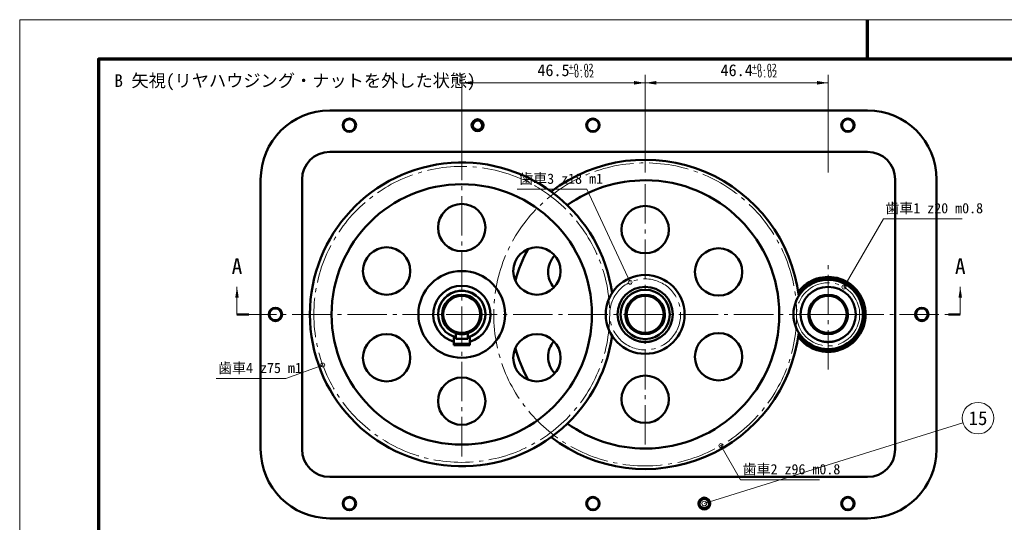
# Model space of a CAD drawing. Header units: millimetres. Extents: x 0 to 420, y 0 to 297.
# Tile 5 of 6: x 0 to 250, y 170 to 297. Entities that reach past the tile are written whole.
import ezdxf
from ezdxf.enums import TextEntityAlignment as Align

# ---------------------------------------------------------------- set-up
doc = ezdxf.new("R2010")
doc.units = ezdxf.units.MM
doc.linetypes.add('GB_CENTER', pattern=[14, 10, -1.5, 1, -1.5])
for name, color, linetype, lineweight in [('BORDER', 7, 'Continuous', 70), ('CENTER', 7, 'GB_CENTER', 20), ('CUT', 7, 'Continuous', 50), ('DIM', 7, 'Continuous', 20), ('OUTLINE', 7, 'Continuous', 50), ('TEXT', 7, 'Continuous', 20), ('THIN', 7, 'Continuous', 20)]:
    doc.layers.add(name, color=color, linetype=linetype, lineweight=lineweight)
doc.styles.add('JP', font='msgothic.ttc')

msp = doc.modelspace()

# ---------------------------------------------------------------- linework, layer by layer
at = {"layer": 'BORDER'}
msp.add_line((215, 287), (215, 297), dxfattribs=at)
msp.add_lwpolyline([(20, 10), (410, 10), (410, 287), (20, 287)], close=True, dxfattribs=at)
at = {"layer": 'CENTER'}
for p, q in [((112.1, 186.3), (112.1, 258.3)), ((158.6, 189.3), (158.6, 255.3)), ((205, 208.3), (205, 236.3)), ((55.1, 222.3), (238.5, 222.3)), ((108.1, 222.3), (116.1, 222.3)), ((154.6, 222.3), (162.6, 222.3)), ((201, 222.3), (209, 222.3))]:
    msp.add_line(p, q, dxfattribs=at)
for centre, radius in [((112.1, 222.3), 37.5), ((158.6, 222.3), 38.4), ((158.6, 222.3), 9), ((205, 222.3), 8)]:
    msp.add_circle(centre, radius, dxfattribs=at)
at = {"layer": 'CUT'}
for p, q in [((55.1, 222.3), (58.1, 222.3)), ((238.5, 222.3), (235.5, 222.3))]:
    msp.add_line(p, q, dxfattribs=at)
at = {"layer": 'DIM'}
for p, q in [((112.1, 258.3), (112.1, 283)), ((158.6, 258.3), (158.6, 283)), ((158.6, 258.3), (158.6, 283)), ((205, 258.3), (205, 283)), ((112.1, 281), (158.6, 281)), ((158.6, 281), (205, 281)), ((143.81, 254.02), (126.16, 254.02)), ((154.8, 230.46), (143.81, 254.02)), ((209, 229.23), (219, 246.55)), ((219, 246.55), (238.97, 246.55)), ((55.1, 222.3), (55.1, 229.3)), ((238.5, 222.3), (238.5, 229.3)), ((76.86, 209.47), (67.46, 206.05)), ((67.46, 206.05), (49.81, 206.05)), ((239.18, 194.81), (173.6, 174.35)), ((177.8, 189.04), (182.8, 180.38)), ((182.8, 180.38), (202.77, 180.38))]:
    msp.add_line(p, q, dxfattribs=at)
for centre, radius in [((154.8, 230.46), 0.5), ((209, 229.23), 0.5), ((76.86, 209.47), 0.5), ((177.8, 189.04), 0.5), ((173.6, 174.35), 0.6)]:
    msp.add_circle(centre, radius, dxfattribs=at)
for points in [[(112.1, 281), (114.9, 281.45), (114.9, 280.55)], [(158.6, 281), (155.8, 280.55), (155.8, 281.45)], [(158.6, 281), (161.4, 281.45), (161.4, 280.55)], [(205, 281), (202.2, 280.55), (202.2, 281.45)], [(55.1, 229.3), (55.55, 226.5), (54.65, 226.5)], [(238.5, 229.3), (238.95, 226.5), (238.05, 226.5)], [(174.2, 174.35), (174.02, 174.77), (173.6, 174.95)]]:
    msp.add_solid(points, dxfattribs=at)
at = {"layer": 'OUTLINE'}
for p, q in [((215, 274), (78.6, 274)), ((78.6, 263.5), (215, 263.5)), ((61.1, 256.5), (61.1, 188.1)), ((71.6, 188.1), (71.6, 256.5)), ((112.1, 255.3), (112.1, 255.3)), ((158.6, 256.3), (158.6, 256.3)), ((222, 188.1), (222, 256.5)), ((232.5, 256.5), (232.5, 188.1)), ((112.1, 233.3), (112.1, 233.3)), ((158.6, 227.3), (158.6, 227.3)), ((205, 227.3), (205, 227.3)), ((79.1, 222.3), (79.1, 222.3)), ((101.1, 222.3), (101.1, 222.3)), ((123.1, 222.3), (123.1, 222.3)), ((145.1, 222.3), (145.1, 222.3)), ((153.6, 222.3), (153.6, 222.3)), ((163.6, 222.3), (163.6, 222.3)), ((192.6, 222.3), (192.6, 222.3)), ((200, 222.3), (200, 222.3)), ((210, 222.3), (210, 222.3)), ((110.6, 217.53), (110.6, 216.1)), ((110.6, 217.53), (110.6, 216.1)), ((113.6, 217.53), (113.6, 216.1)), ((155.74, 218.2), (155.74, 218.2)), ((161.46, 218.2), (161.46, 218.2)), ((202.14, 218.2), (202.14, 218.2)), ((207.86, 218.2), (207.86, 218.2)), ((110.1, 216.64), (110.1, 215.33)), ((110.1, 215.33), (110.1, 214.5)), ((114.1, 216.64), (114.1, 215.33)), ((114.1, 215.33), (114.1, 214.5)), ((110.1, 214.5), (114.1, 214.5)), ((112.1, 211.3), (112.1, 211.3)), ((112.1, 189.3), (112.1, 189.3)), ((158.6, 188.3), (158.6, 188.3)), ((78.6, 181.1), (215, 181.1)), ((215, 170.6), (78.6, 170.6))]:
    msp.add_line(p, q, dxfattribs=at)
for points in [[(110.6, 217.53), (110.61, 217.53), (110.64, 217.52), (110.69, 217.5), (110.76, 217.48), (110.84, 217.46), (110.95, 217.43), (111.08, 217.41), (111.23, 217.38), (111.4, 217.35), (111.6, 217.33), (111.81, 217.31), (112.03, 217.3), (112.25, 217.3), (112.47, 217.31), (112.68, 217.33), (112.87, 217.36), (113.05, 217.39), (113.21, 217.43), (113.35, 217.46), (113.46, 217.49), (113.54, 217.51), (113.58, 217.53), (113.6, 217.53)], [(110.1, 216.64), (110.1, 216.64), (110.1, 216.64), (110.11, 216.64), (110.11, 216.64), (110.12, 216.63), (110.13, 216.63), (110.15, 216.63), (110.16, 216.62), (110.18, 216.62), (110.19, 216.61), (110.21, 216.6), (110.23, 216.6), (110.26, 216.59), (110.28, 216.58), (110.31, 216.57), (110.34, 216.56), (110.37, 216.55), (110.4, 216.54), (110.44, 216.53), (110.48, 216.52), (110.52, 216.51), (110.56, 216.5), (110.6, 216.49)], [(110.1, 214.8), (110.13, 214.8), (110.18, 214.8), (110.27, 214.8), (110.4, 214.8), (110.55, 214.8), (110.74, 214.8), (110.95, 214.8), (111.18, 214.8), (111.43, 214.8), (111.69, 214.8), (111.96, 214.8), (112.24, 214.8), (112.51, 214.8), (112.77, 214.8), (113.02, 214.8), (113.25, 214.8), (113.46, 214.8), (113.65, 214.8), (113.8, 214.8), (113.93, 214.8), (114.02, 214.8), (114.07, 214.8), (114.1, 214.8)], [(110.6, 216.1), (110.62, 216.1), (110.66, 216.1), (110.73, 216.1), (110.83, 216.1), (110.94, 216.1), (111.08, 216.1), (111.24, 216.1), (111.41, 216.1), (111.6, 216.1), (111.8, 216.1), (112, 216.1), (112.2, 216.1), (112.4, 216.1), (112.6, 216.1), (112.79, 216.1), (112.96, 216.1), (113.12, 216.1), (113.26, 216.1), (113.37, 216.1), (113.47, 216.1), (113.54, 216.1), (113.58, 216.1), (113.6, 216.1)], [(113.6, 216.49), (113.64, 216.5), (113.68, 216.51), (113.72, 216.52), (113.76, 216.53), (113.8, 216.54), (113.83, 216.55), (113.86, 216.56), (113.89, 216.57), (113.92, 216.58), (113.94, 216.59), (113.97, 216.6), (113.99, 216.6), (114.01, 216.61), (114.02, 216.62), (114.04, 216.62), (114.05, 216.63), (114.07, 216.63), (114.08, 216.63), (114.09, 216.64), (114.09, 216.64), (114.1, 216.64), (114.1, 216.64), (114.1, 216.64)], [(157.35, 215.41), (157.35, 215.41), (157.35, 215.41), (157.36, 215.41), (157.37, 215.41), (157.37, 215.41), (157.39, 215.41), (157.4, 215.4), (157.41, 215.4), (157.43, 215.4), (157.45, 215.4), (157.47, 215.39), (157.49, 215.39), (157.52, 215.38), (157.55, 215.38), (157.58, 215.38), (157.61, 215.37), (157.64, 215.37), (157.68, 215.36), (157.72, 215.36), (157.76, 215.35), (157.8, 215.35), (157.84, 215.34), (157.89, 215.34)], [(159.85, 215.41), (159.84, 215.41), (159.81, 215.41), (159.77, 215.4), (159.7, 215.39), (159.62, 215.37), (159.51, 215.36), (159.39, 215.34), (159.25, 215.33), (159.09, 215.32), (158.91, 215.31), (158.73, 215.3), (158.54, 215.3), (158.35, 215.3), (158.17, 215.31), (158.01, 215.33), (157.86, 215.34), (157.73, 215.35), (157.62, 215.37), (157.53, 215.38), (157.46, 215.39), (157.4, 215.4), (157.37, 215.41), (157.35, 215.41)], [(157.92, 215.33), (157.94, 215.33), (157.95, 215.33), (157.97, 215.33), (157.99, 215.33), (158, 215.33), (158.02, 215.32), (158.04, 215.32), (158.05, 215.32), (158.07, 215.32), (158.09, 215.32), (158.11, 215.32), (158.12, 215.32), (158.14, 215.32), (158.16, 215.31), (158.18, 215.31), (158.2, 215.31), (158.21, 215.31), (158.23, 215.31), (158.25, 215.31), (158.27, 215.31), (158.29, 215.31), (158.31, 215.31), (158.33, 215.31)], [(158.36, 215.3), (158.38, 215.3), (158.39, 215.3), (158.41, 215.3), (158.43, 215.3), (158.44, 215.3), (158.46, 215.3), (158.48, 215.3), (158.49, 215.3), (158.51, 215.3), (158.53, 215.3), (158.54, 215.3), (158.56, 215.3), (158.58, 215.3), (158.59, 215.3), (158.61, 215.3), (158.63, 215.3), (158.64, 215.3), (158.66, 215.3), (158.68, 215.3), (158.69, 215.3), (158.71, 215.3), (158.73, 215.3), (158.74, 215.3)], [(158.91, 215.31), (158.91, 215.31), (158.92, 215.31), (158.92, 215.31), (158.93, 215.31), (158.93, 215.31), (158.94, 215.31), (158.94, 215.31), (158.95, 215.31), (158.95, 215.31), (158.96, 215.31), (158.96, 215.31), (158.97, 215.31), (158.97, 215.31), (158.98, 215.31), (158.98, 215.31), (158.99, 215.31), (158.99, 215.31), (158.99, 215.31), (159, 215.31), (159, 215.31), (159.01, 215.31), (159.01, 215.31), (159.02, 215.31)], [(159.24, 215.33), (159.25, 215.33), (159.25, 215.33), (159.26, 215.33), (159.27, 215.33), (159.28, 215.33), (159.29, 215.33), (159.3, 215.33), (159.31, 215.34), (159.31, 215.34), (159.32, 215.34), (159.33, 215.34), (159.34, 215.34), (159.35, 215.34), (159.35, 215.34), (159.36, 215.34), (159.37, 215.34), (159.38, 215.34), (159.39, 215.34), (159.39, 215.35), (159.4, 215.35), (159.41, 215.35), (159.42, 215.35), (159.42, 215.35)], [(159.59, 215.37), (159.61, 215.37), (159.63, 215.38), (159.65, 215.38), (159.67, 215.38), (159.69, 215.39), (159.71, 215.39), (159.72, 215.39), (159.74, 215.39), (159.75, 215.4), (159.77, 215.4), (159.78, 215.4), (159.79, 215.4), (159.8, 215.4), (159.81, 215.41), (159.82, 215.41), (159.83, 215.41), (159.83, 215.41), (159.84, 215.41), (159.84, 215.41), (159.85, 215.41), (159.85, 215.41), (159.85, 215.41), (159.85, 215.41)], [(203.75, 215.41), (203.75, 215.41), (203.75, 215.41), (203.76, 215.41), (203.77, 215.41), (203.77, 215.41), (203.79, 215.41), (203.8, 215.4), (203.81, 215.4), (203.83, 215.4), (203.85, 215.4), (203.87, 215.39), (203.89, 215.39), (203.92, 215.38), (203.95, 215.38), (203.98, 215.38), (204.01, 215.37), (204.04, 215.37), (204.08, 215.36), (204.12, 215.36), (204.16, 215.35), (204.2, 215.35), (204.24, 215.34), (204.29, 215.34)], [(206.25, 215.41), (206.24, 215.41), (206.21, 215.41), (206.17, 215.4), (206.1, 215.39), (206.02, 215.37), (205.91, 215.36), (205.79, 215.34), (205.65, 215.33), (205.49, 215.32), (205.31, 215.31), (205.13, 215.3), (204.94, 215.3), (204.75, 215.3), (204.57, 215.31), (204.41, 215.33), (204.26, 215.34), (204.13, 215.35), (204.02, 215.37), (203.93, 215.38), (203.86, 215.39), (203.8, 215.4), (203.77, 215.41), (203.75, 215.41)], [(204.32, 215.33), (204.34, 215.33), (204.35, 215.33), (204.37, 215.33), (204.39, 215.33), (204.4, 215.33), (204.42, 215.32), (204.44, 215.32), (204.45, 215.32), (204.47, 215.32), (204.49, 215.32), (204.51, 215.32), (204.52, 215.32), (204.54, 215.32), (204.56, 215.31), (204.58, 215.31), (204.6, 215.31), (204.61, 215.31), (204.63, 215.31), (204.65, 215.31), (204.67, 215.31), (204.69, 215.31), (204.71, 215.31), (204.73, 215.31)], [(204.76, 215.3), (204.78, 215.3), (204.79, 215.3), (204.81, 215.3), (204.83, 215.3), (204.84, 215.3), (204.86, 215.3), (204.88, 215.3), (204.89, 215.3), (204.91, 215.3), (204.93, 215.3), (204.94, 215.3), (204.96, 215.3), (204.98, 215.3), (204.99, 215.3), (205.01, 215.3), (205.03, 215.3), (205.04, 215.3), (205.06, 215.3), (205.08, 215.3), (205.09, 215.3), (205.11, 215.3), (205.13, 215.3), (205.14, 215.3)], [(205.31, 215.31), (205.31, 215.31), (205.32, 215.31), (205.32, 215.31), (205.33, 215.31), (205.33, 215.31), (205.34, 215.31), (205.34, 215.31), (205.35, 215.31), (205.35, 215.31), (205.36, 215.31), (205.36, 215.31), (205.37, 215.31), (205.37, 215.31), (205.38, 215.31), (205.38, 215.31), (205.39, 215.31), (205.39, 215.31), (205.39, 215.31), (205.4, 215.31), (205.4, 215.31), (205.41, 215.31), (205.41, 215.31), (205.42, 215.31)], [(205.64, 215.33), (205.65, 215.33), (205.65, 215.33), (205.66, 215.33), (205.67, 215.33), (205.68, 215.33), (205.69, 215.33), (205.7, 215.33), (205.71, 215.34), (205.71, 215.34), (205.72, 215.34), (205.73, 215.34), (205.74, 215.34), (205.75, 215.34), (205.75, 215.34), (205.76, 215.34), (205.77, 215.34), (205.78, 215.34), (205.79, 215.34), (205.79, 215.35), (205.8, 215.35), (205.81, 215.35), (205.82, 215.35), (205.82, 215.35)], [(205.99, 215.37), (206.01, 215.37), (206.03, 215.38), (206.05, 215.38), (206.07, 215.38), (206.09, 215.39), (206.11, 215.39), (206.12, 215.39), (206.14, 215.39), (206.15, 215.4), (206.17, 215.4), (206.18, 215.4), (206.19, 215.4), (206.2, 215.4), (206.21, 215.41), (206.22, 215.41), (206.23, 215.41), (206.23, 215.41), (206.24, 215.41), (206.24, 215.41), (206.25, 215.41), (206.25, 215.41), (206.25, 215.41), (206.25, 215.41)]]:
    msp.add_lwpolyline(points, dxfattribs=at)
for centre, radius in [((83.6, 270.25), 1.7), ((83.6, 270.25), 1.5), ((116.1, 270.25), 1.5), ((116.1, 270.25), 1.2), ((145.35, 270.25), 1.7), ((145.35, 270.25), 1.5), ((210, 270.25), 1.7), ((210, 270.25), 1.5), ((112.1, 244.3), 6), ((158.6, 243.8), 6), ((93.05, 233.3), 6), ((131.15, 233.3), 6), ((177.22, 233.05), 6), ((112.1, 222.3), 11), ((158.6, 222.3), 10), ((205, 222.3), 8.8), ((112.1, 222.3), 5), ((158.6, 222.3), 7), ((158.6, 222.3), 6.25), ((158.6, 222.3), 5), ((205, 222.3), 7), ((205, 222.3), 5), ((112.1, 222.3), 4.7), ((158.6, 222.3), 4.7), ((205, 222.3), 4.7), ((64.85, 222.3), 1.7), ((64.85, 222.3), 1.5), ((228.75, 222.3), 1.7), ((228.75, 222.3), 1.5), ((93.05, 211.3), 6), ((131.15, 211.3), 6), ((177.22, 211.55), 6), ((112.1, 200.3), 6), ((158.6, 200.8), 6), ((83.6, 174.35), 1.7), ((83.6, 174.35), 1.5), ((145.35, 174.35), 1.7), ((145.35, 174.35), 1.5), ((173.6, 174.35), 1.5), ((173.6, 174.35), 1.2), ((210, 174.35), 1.7), ((210, 174.35), 1.5)]:
    msp.add_circle(centre, radius, dxfattribs=at)
for centre, radius, start, end in [((78.6, 256.5), 17.5, 90, 180), ((215, 256.5), 17.5, 0, 90), ((78.6, 256.5), 7, 90, 180), ((215, 256.5), 7, 0, 90), ((112.1, 222.3), 38.5, 8.1317, 180), ((158.6, 222.3), 39.2, 6.8014, 127.4473), ((112.1, 222.3), 33, 90, 180), ((112.1, 222.3), 33, 0, 90), ((158.6, 222.3), 34, 90, 125.4957), ((158.6, 222.3), 34, 0, 90), ((158.6, 222.3), 34, 150.8457, 165.478), ((139.98, 233.05), 6, 135.7656, 180), ((112.1, 222.3), 11, 90, 180), ((112.1, 222.3), 11, 0, 90), ((139.98, 233.05), 6, 180, -139.0099), ((205, 222.3), 9.5, -143.2701, 143.2701), ((205, 222.3), 9.2, -145.1877, 145.1877), ((112.1, 222.3), 7.25, -73.9866, -106.0134), ((112.1, 222.3), 6, -70.5288, 180), ((112.1, 222.3), 6, -75.5225, 180), ((158.6, 222.3), 5, 90, 180), ((158.6, 222.3), 5, 0, 90), ((205, 222.3), 5, 90, 180), ((205, 222.3), 5, 0, 90), ((112.1, 222.3), 38.5, 180, -8.1317), ((112.1, 222.3), 33, 180, -90), ((112.1, 222.3), 11, 180, -90), ((112.1, 222.3), 6, 180, -104.4775), ((112.1, 222.3), 11, -90, 0), ((112.1, 222.3), 33, -90, 0), ((158.6, 222.3), 5, 180, -124.9188), ((158.6, 222.3), 34, -90, 0), ((158.6, 222.3), 5, -55.0812, 0), ((205, 222.3), 5, 180, -124.9188), ((205, 222.3), 5, -55.0812, 0), ((158.6, 222.3), 39.2, -127.4473, -6.8014), ((139.98, 211.55), 6, 139.0099, 180), ((158.6, 222.3), 34, -165.478, -150.8457), ((139.98, 211.55), 6, 180, -135.7656), ((158.6, 222.3), 34, -125.4957, -90), ((78.6, 188.1), 17.5, 180, -90), ((78.6, 188.1), 7, 180, -90), ((215, 188.1), 17.5, -90, 0), ((215, 188.1), 7, -90, 0)]:
    msp.add_arc(centre, radius, start, end, dxfattribs=at)
at = {"layer": 'THIN'}
msp.add_lwpolyline([(0, 0), (420, 0), (420, 297), (0, 297)], close=True, dxfattribs=at)
msp.add_circle((243, 196), 4, dxfattribs=at)

# ---------------------------------------------------------------- texts
at = {"layer": 'DIM', "style": 'JP'}
for s, p in [('46.5', (135.35, 281.8)), ('46.4', (181.8, 281.8))]:
    msp.add_text(s, height=3, dxfattribs=at).set_placement(p, align=Align.BOTTOM_CENTER)
for s, height, p in [('+0.02', 1.86, (139.18, 283.45)), ('+0.02', 1.86, (185.63, 283.45)), ('−0.02', 1.86, (139.18, 281.8)), ('−0.02', 1.86, (185.63, 281.8)), ('歯車3 z18 m1', 2.6, (126.66, 254.62)), ('歯車1 z20 m0.8', 2.6, (219.5, 247.15)), ('歯車4 z75 m1', 2.6, (50.31, 206.65)), ('歯車2 z96 m0.8', 2.6, (183.3, 180.98))]:
    msp.add_text(s, height=height, dxfattribs=at).set_placement(p, align=Align.BOTTOM_LEFT)
at = {"layer": 'TEXT', "style": 'JP'}
msp.add_text('B 矢視(リヤハウジング・ナットを外した状態)', height=3.2, dxfattribs=at).set_placement((24, 279), align=Align.BOTTOM_LEFT)
for p in [(55.1, 231.3), (238.5, 231.3)]:
    msp.add_text('A', height=4, dxfattribs=at).set_placement(p, align=Align.BOTTOM_CENTER)
msp.add_text('15', height=3.5, dxfattribs=at).set_placement((243, 196), align=Align.MIDDLE_CENTER)

doc.saveas('drawing.dxf')
